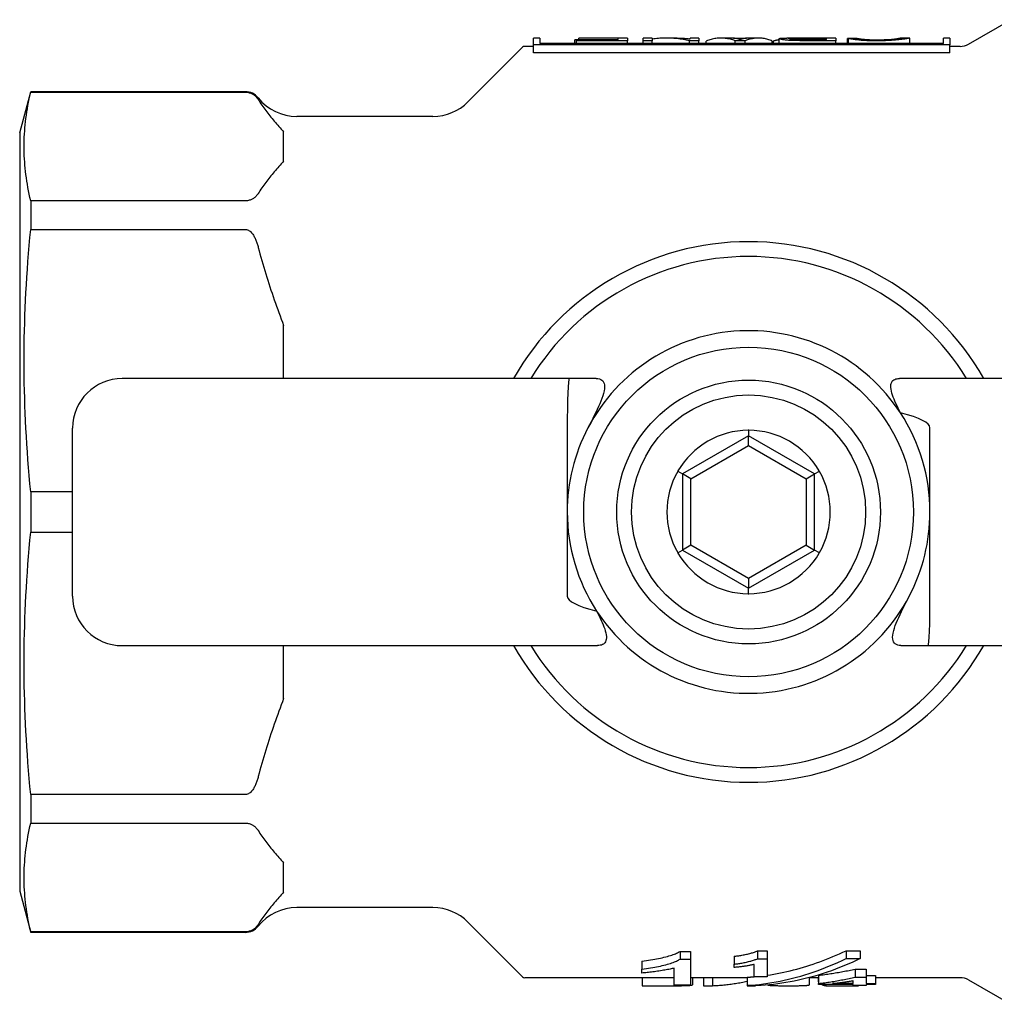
# Model space of a CAD drawing. Header units: millimetres. Extents: x 234 to 1596, y 19 to 380.
# Tile 4 of 6: x 283 to 342, y 320 to 380. Entities that reach past the tile are written whole.
import ezdxf

# ---------------------------------------------------------------- set-up
doc = ezdxf.new("R2010")
doc.units = ezdxf.units.MM
doc.layers.add('DETAIL', color=2, linetype='Continuous')

msp = doc.modelspace()

# ---------------------------------------------------------------- linework, layer by layer
at = {"layer": 'DETAIL'}
for p, q in [((340.049, 378.03), (342.616, 379.512)), ((314.045, 378.396), (313.662, 378.396)), ((313.662, 377.996), (313.662, 378.395)), ((314.045, 378.396), (314.045, 378.058)), ((316.272, 378.291), (316.174, 378.291)), ((316.174, 378.058), (316.174, 378.291)), ((316.272, 378.237), (316.272, 378.305)), ((316.272, 378.305), (318.805, 378.305)), ((319.37, 378.237), (316.272, 378.237)), ((316.272, 378.058), (316.272, 378.237)), ((316.43, 378.394), (316.43, 378.396)), ((319.37, 378.396), (316.43, 378.396)), ((318.805, 378.394), (316.43, 378.394)), ((316.43, 378.305), (316.43, 378.394)), ((318.805, 378.305), (318.805, 378.394)), ((319.37, 378.396), (319.37, 378.237)), ((319.37, 378.058), (319.37, 378.237)), ((320.331, 378.237), (320.331, 378.396)), ((320.872, 378.396), (320.331, 378.396)), ((320.872, 378.237), (320.331, 378.237)), ((320.331, 378.058), (320.331, 378.237)), ((320.872, 378.396), (320.872, 378.237)), ((320.872, 378.058), (320.872, 378.237)), ((322.385, 378.396), (321.733, 378.396)), ((323.705, 378.237), (323.126, 378.237)), ((323.126, 378.058), (323.126, 378.237)), ((323.163, 378.347), (323.163, 378.396)), ((323.705, 378.396), (323.163, 378.396)), ((323.705, 378.396), (323.705, 378.237)), ((323.705, 378.058), (323.705, 378.237)), ((324.153, 378.058), (324.153, 378.218)), ((325.637, 378.396), (325.053, 378.396)), ((325.805, 378.389), (326.592, 378.389)), ((326.514, 378.237), (325.903, 378.237)), ((325.903, 378.058), (325.903, 378.237)), ((326.514, 378.058), (326.514, 378.237)), ((327.312, 378.396), (326.761, 378.396)), ((328.156, 378.058), (328.156, 378.218)), ((328.231, 378.058), (328.231, 378.218)), ((328.576, 378.058), (328.576, 378.366)), ((332.001, 378.396), (329.043, 378.396)), ((331.437, 378.301), (330.079, 378.301)), ((332.001, 378.237), (330.102, 378.237)), ((330.219, 378.395), (331.437, 378.395)), ((331.437, 378.301), (331.437, 378.395)), ((332.001, 378.396), (332.001, 378.237)), ((332.001, 378.058), (332.001, 378.237)), ((332.71, 378.058), (332.71, 378.37)), ((332.785, 378.058), (332.785, 378.366)), ((333.275, 378.373), (333.275, 378.378)), ((336.495, 378.396), (335.911, 378.396)), ((336.495, 378.058), (336.495, 378.396)), ((338.533, 378.058), (338.533, 378.396)), ((338.915, 378.396), (338.533, 378.396)), ((338.915, 378.395), (338.915, 377.996)), ((309.696, 374.525), (313.009, 377.838)), ((313.662, 377.896), (313.15, 377.896)), ((338.915, 377.996), (313.662, 377.996)), ((313.662, 377.503), (313.662, 377.996)), ((338.533, 378.058), (314.045, 378.058)), ((338.915, 377.503), (338.915, 377.996)), ((339.549, 377.896), (338.915, 377.896)), ((338.915, 377.503), (313.662, 377.503)), ((282.507, 372.646), (283.177, 375.146)), ((283.177, 375.146), (283.177, 375.117)), ((296.195, 375.146), (283.177, 375.146)), ((283.177, 375.117), (296.195, 375.117)), ((307.575, 373.646), (299.317, 373.646)), ((282.507, 372.646), (282.507, 326.646)), ((298.507, 370.933), (298.507, 372.705)), ((283.177, 368.522), (283.177, 366.792)), ((296.195, 368.522), (283.177, 368.522)), ((283.177, 366.792), (296.195, 366.792)), ((298.507, 357.741), (298.507, 360.97)), ((289.201, 357.74), (288.727, 357.74)), ((315.834, 357.744), (289.201, 357.74)), ((317.479, 357.745), (315.834, 357.744)), ((364.231, 357.753), (335.876, 357.748)), ((285.718, 344.539), (285.716, 354.739)), ((315.716, 354.744), (315.717, 349.644)), ((326.717, 354.265), (322.717, 351.956)), ((326.717, 354.602), (326.717, 354.265)), ((330.717, 351.956), (326.717, 354.265)), ((326.717, 353.688), (326.717, 354.265)), ((337.717, 349.648), (337.716, 354.748)), ((323.217, 351.667), (326.717, 353.688)), ((326.717, 353.688), (330.217, 351.667)), ((322.426, 352.124), (322.717, 351.956)), ((322.717, 351.956), (322.717, 347.337)), ((323.217, 351.667), (322.717, 351.956)), ((330.217, 351.667), (330.717, 351.956)), ((330.717, 351.956), (331.009, 352.124)), ((330.717, 347.337), (330.717, 351.956)), ((323.217, 347.626), (323.217, 351.667)), ((330.217, 351.667), (330.217, 347.626)), ((283.177, 350.87), (283.177, 348.423)), ((285.717, 350.87), (283.177, 350.87)), ((315.717, 349.644), (315.718, 344.544)), ((337.718, 344.548), (337.717, 349.648)), ((283.177, 348.423), (285.718, 348.423)), ((322.426, 347.169), (322.717, 347.337)), ((323.217, 347.626), (322.717, 347.337)), ((322.717, 347.337), (326.717, 345.028)), ((326.717, 345.605), (323.217, 347.626)), ((330.217, 347.626), (326.717, 345.605)), ((326.717, 345.028), (330.717, 347.337)), ((330.217, 347.626), (330.717, 347.337)), ((331.009, 347.169), (330.717, 347.337)), ((326.717, 345.605), (326.717, 345.028)), ((326.717, 344.691), (326.717, 345.028)), ((288.73, 341.54), (289.203, 341.54)), ((289.203, 341.54), (317.559, 341.545)), ((298.507, 338.323), (298.507, 341.541)), ((335.956, 341.548), (337.601, 341.548)), ((337.601, 341.548), (364.234, 341.553)), ((283.177, 332.501), (283.177, 330.771)), ((296.195, 332.501), (283.177, 332.501)), ((283.177, 330.771), (296.195, 330.771)), ((298.507, 326.587), (298.507, 328.359)), ((282.507, 326.646), (283.177, 324.146)), ((307.575, 325.646), (299.317, 325.646)), ((309.696, 324.768), (313.009, 321.455)), ((283.177, 324.176), (283.177, 324.146)), ((296.195, 324.176), (283.177, 324.176)), ((296.195, 324.146), (283.177, 324.146)), ((322.56, 322.993), (323.194, 322.993)), ((322.56, 322.993), (322.56, 322.521)), ((323.194, 322.993), (323.194, 322.521)), ((325.834, 322.693), (325.834, 322.216)), ((327.255, 323.015), (327.846, 323.015)), ((327.255, 323.015), (327.255, 322.544)), ((327.846, 323.015), (327.846, 322.544)), ((332.633, 323.028), (333.493, 323.028)), ((332.633, 323.028), (332.633, 322.556)), ((332.633, 322.556), (333.493, 322.556)), ((333.493, 323.028), (333.493, 322.556)), ((320.249, 322.396), (320.249, 321.914)), ((322.212, 320.938), (322.212, 321.977)), ((322.56, 322.521), (323.194, 322.521)), ((323.194, 322.521), (323.194, 320.938)), ((325.834, 322.019), (325.834, 322.216)), ((327.054, 321.442), (327.054, 322.199)), ((327.255, 322.544), (327.846, 322.544)), ((327.846, 322.544), (327.846, 321.442)), ((322.212, 321.396), (313.15, 321.396)), ((320.249, 321.674), (320.249, 321.914)), ((320.253, 321.396), (320.253, 320.908)), ((326.627, 321.396), (323.194, 321.396)), ((323.308, 321.396), (323.308, 320.966)), ((323.978, 321.396), (323.978, 320.908)), ((324.521, 321.396), (324.521, 320.908)), ((326.625, 321.396), (326.625, 320.908)), ((326.627, 321.422), (326.627, 320.922)), ((327.846, 321.442), (327.054, 321.442)), ((330.962, 321.396), (330.381, 321.396)), ((330.393, 321.396), (330.393, 320.961)), ((330.399, 321.396), (330.399, 321.234)), ((330.927, 321.396), (330.927, 321.15)), ((330.962, 321.54), (330.962, 321.043)), ((333.176, 321.918), (333.84, 321.918)), ((333.176, 321.918), (333.176, 321.428)), ((333.176, 321.428), (333.84, 321.428)), ((333.84, 321.918), (333.84, 321.428)), ((333.84, 321.533), (334.407, 321.533)), ((333.84, 321.428), (333.84, 321.035)), ((334.407, 321.533), (334.407, 321.035)), ((339.549, 321.396), (334.407, 321.396)), ((320.253, 320.908), (321.762, 320.908)), ((323.194, 320.938), (322.212, 320.938)), ((322.372, 320.938), (322.372, 320.909)), ((323.978, 320.908), (324.521, 320.908)), ((326.625, 320.908), (327.131, 320.908)), ((327.48, 320.922), (326.627, 320.922)), ((327.131, 320.922), (327.131, 320.908)), ((330.393, 321.234), (330.399, 321.234)), ((330.927, 321.15), (330.962, 321.15)), ((330.962, 320.982), (330.962, 321.043)), ((333.054, 320.982), (330.962, 320.982)), ((331.402, 320.982), (331.402, 320.91)), ((331.402, 320.91), (333.39, 320.91)), ((333.054, 321.035), (331.798, 321.035)), ((333.054, 321.035), (333.054, 321.215)), ((333.054, 320.929), (333.054, 320.982)), ((333.84, 320.929), (333.054, 320.929)), ((333.39, 320.929), (333.39, 320.91)), ((333.84, 321.035), (334.407, 321.035)), ((334.407, 320.982), (333.84, 320.982)), ((333.84, 320.982), (333.84, 320.929)), ((334.407, 321.035), (334.407, 320.982)), ((340.049, 321.262), (342.616, 319.78))]:
    msp.add_line(p, q, dxfattribs=at)
at = {"layer": 'DETAIL', "flags": 128}
for points in [[(323.126, 378.237), (323.032, 378.258), (322.938, 378.277), (322.844, 378.295), (322.751, 378.311), (322.657, 378.326), (322.563, 378.34), (322.469, 378.352), (322.375, 378.363), (322.281, 378.372), (322.187, 378.379), (322.093, 378.386), (321.999, 378.391), (321.905, 378.394), (321.811, 378.396), (321.718, 378.396), (321.624, 378.395), (321.53, 378.393), (321.436, 378.389), (321.342, 378.384), (321.248, 378.377), (321.154, 378.369), (321.06, 378.359), (320.966, 378.348), (320.872, 378.336)], [(322.385, 378.396), (322.417, 378.396), (322.449, 378.396), (322.482, 378.396), (322.514, 378.395), (322.547, 378.394), (322.579, 378.393), (322.612, 378.392), (322.644, 378.391), (322.677, 378.389), (322.709, 378.388), (322.742, 378.386), (322.774, 378.384), (322.806, 378.382), (322.839, 378.379), (322.871, 378.377), (322.904, 378.374), (322.936, 378.371), (322.969, 378.368), (323.001, 378.365), (323.034, 378.362), (323.066, 378.358), (323.099, 378.355), (323.131, 378.351), (323.163, 378.347)], [(325.903, 378.237), (325.83, 378.263), (325.757, 378.287), (325.684, 378.309), (325.611, 378.328), (325.538, 378.344), (325.465, 378.359), (325.392, 378.371), (325.319, 378.381), (325.246, 378.388), (325.173, 378.393), (325.101, 378.396), (325.028, 378.396), (324.955, 378.394), (324.882, 378.39), (324.809, 378.383), (324.736, 378.374), (324.663, 378.363), (324.59, 378.349), (324.517, 378.333), (324.444, 378.315), (324.371, 378.294), (324.299, 378.271), (324.226, 378.246), (324.153, 378.218)], [(325.917, 378.376), (325.905, 378.378), (325.893, 378.379), (325.882, 378.381), (325.87, 378.382), (325.858, 378.384), (325.847, 378.385), (325.835, 378.386), (325.823, 378.387), (325.812, 378.388), (325.8, 378.389), (325.788, 378.39), (325.777, 378.391), (325.765, 378.392), (325.753, 378.393), (325.742, 378.394), (325.73, 378.394), (325.718, 378.395), (325.707, 378.395), (325.695, 378.395), (325.683, 378.396), (325.672, 378.396), (325.66, 378.396), (325.648, 378.396), (325.637, 378.396)], [(326.22, 378.299), (326.211, 378.302), (326.203, 378.306), (326.194, 378.309), (326.184, 378.313), (326.174, 378.316), (326.164, 378.32), (326.154, 378.323), (326.143, 378.327), (326.131, 378.33), (326.12, 378.333), (326.107, 378.337), (326.095, 378.34), (326.082, 378.344), (326.069, 378.347), (326.055, 378.35), (326.041, 378.353), (326.027, 378.356), (326.012, 378.36), (325.997, 378.362), (325.982, 378.365), (325.966, 378.368), (325.95, 378.371), (325.933, 378.374), (325.917, 378.376)], [(326.453, 378.372), (326.441, 378.37), (326.429, 378.368), (326.418, 378.366), (326.406, 378.363), (326.395, 378.361), (326.384, 378.358), (326.374, 378.356), (326.363, 378.353), (326.353, 378.35), (326.342, 378.347), (326.332, 378.345), (326.322, 378.342), (326.313, 378.338), (326.303, 378.335), (326.294, 378.332), (326.285, 378.329), (326.276, 378.325), (326.268, 378.322), (326.259, 378.318), (326.251, 378.314), (326.243, 378.311), (326.235, 378.307), (326.227, 378.303), (326.22, 378.299)], [(326.761, 378.396), (326.748, 378.396), (326.735, 378.396), (326.722, 378.396), (326.709, 378.396), (326.697, 378.395), (326.684, 378.395), (326.671, 378.394), (326.658, 378.394), (326.645, 378.393), (326.632, 378.392), (326.62, 378.391), (326.607, 378.39), (326.594, 378.389), (326.581, 378.388), (326.568, 378.387), (326.556, 378.386), (326.543, 378.384), (326.53, 378.383), (326.517, 378.381), (326.504, 378.379), (326.492, 378.378), (326.479, 378.376), (326.466, 378.374), (326.453, 378.372)], [(328.156, 378.218), (328.088, 378.246), (328.019, 378.271), (327.951, 378.294), (327.883, 378.315), (327.814, 378.333), (327.746, 378.349), (327.677, 378.363), (327.609, 378.374), (327.54, 378.383), (327.472, 378.39), (327.403, 378.394), (327.335, 378.396), (327.267, 378.396), (327.198, 378.393), (327.13, 378.388), (327.061, 378.381), (326.993, 378.371), (326.924, 378.359), (326.856, 378.344), (326.788, 378.328), (326.719, 378.309), (326.651, 378.287), (326.582, 378.263), (326.514, 378.237)], [(328.576, 378.295), (328.562, 378.292), (328.547, 378.289), (328.533, 378.287), (328.519, 378.284), (328.504, 378.281), (328.49, 378.278), (328.476, 378.275), (328.461, 378.272), (328.447, 378.269), (328.432, 378.266), (328.418, 378.262), (328.404, 378.259), (328.389, 378.256), (328.375, 378.253), (328.36, 378.249), (328.346, 378.246), (328.332, 378.243), (328.317, 378.239), (328.303, 378.236), (328.288, 378.232), (328.274, 378.229), (328.26, 378.225), (328.245, 378.222), (328.231, 378.218)], [(328.576, 378.366), (328.577, 378.369), (328.579, 378.372), (328.583, 378.374), (328.589, 378.377), (328.596, 378.379), (328.605, 378.381), (328.616, 378.383), (328.628, 378.385), (328.642, 378.387), (328.657, 378.388), (328.674, 378.389), (328.692, 378.391), (328.713, 378.392), (328.734, 378.393), (328.758, 378.393), (328.783, 378.394), (328.81, 378.395), (328.838, 378.395), (328.868, 378.396), (328.899, 378.396), (328.932, 378.396), (328.967, 378.396), (329.004, 378.396), (329.043, 378.396)], [(330.102, 378.237), (329.963, 378.237), (329.832, 378.238), (329.71, 378.24), (329.597, 378.242), (329.492, 378.244), (329.396, 378.247), (329.308, 378.25), (329.229, 378.254), (329.157, 378.259), (329.088, 378.264), (329.023, 378.27), (328.961, 378.277), (328.904, 378.284), (328.85, 378.291), (328.8, 378.299), (328.754, 378.307), (328.712, 378.316), (328.676, 378.324), (328.645, 378.331), (328.621, 378.339), (328.601, 378.346), (328.587, 378.353), (328.579, 378.36), (328.576, 378.366)], [(329.16, 378.366), (329.161, 378.369), (329.167, 378.372), (329.176, 378.375), (329.188, 378.378), (329.204, 378.38), (329.224, 378.382), (329.247, 378.384), (329.274, 378.386), (329.304, 378.388), (329.338, 378.389), (329.374, 378.39), (329.414, 378.391), (329.458, 378.392), (329.504, 378.393), (329.554, 378.393), (329.607, 378.394), (329.665, 378.394), (329.728, 378.394), (329.796, 378.395), (329.87, 378.395), (329.949, 378.395), (330.034, 378.395), (330.123, 378.395), (330.219, 378.395)], [(330.079, 378.301), (330.001, 378.302), (329.927, 378.302), (329.857, 378.303), (329.79, 378.304), (329.726, 378.305), (329.666, 378.307), (329.61, 378.309), (329.557, 378.311), (329.508, 378.314), (329.462, 378.317), (329.42, 378.32), (329.381, 378.323), (329.346, 378.327), (329.313, 378.33), (329.284, 378.334), (329.258, 378.337), (329.235, 378.341), (329.215, 378.344), (329.198, 378.348), (329.184, 378.352), (329.173, 378.355), (329.166, 378.359), (329.161, 378.362), (329.16, 378.366)], [(333.275, 378.378), (333.252, 378.378), (333.228, 378.378), (333.204, 378.378), (333.181, 378.377), (333.157, 378.377), (333.134, 378.377), (333.11, 378.376), (333.087, 378.376), (333.063, 378.376), (333.04, 378.375), (333.016, 378.375), (332.993, 378.375), (332.969, 378.374), (332.946, 378.374), (332.922, 378.374), (332.899, 378.373), (332.875, 378.373), (332.852, 378.372), (332.828, 378.372), (332.805, 378.372), (332.781, 378.371), (332.757, 378.371), (332.734, 378.371), (332.71, 378.37)], [(332.785, 378.366), (332.808, 378.366), (332.832, 378.367), (332.855, 378.367), (332.878, 378.367), (332.902, 378.368), (332.925, 378.368), (332.948, 378.369), (332.972, 378.369), (332.995, 378.369), (333.018, 378.37), (333.042, 378.37), (333.065, 378.37), (333.088, 378.371), (333.112, 378.371), (333.135, 378.371), (333.158, 378.372), (333.182, 378.372), (333.205, 378.372), (333.228, 378.373), (333.252, 378.373), (333.275, 378.373), (333.298, 378.374), (333.322, 378.374), (333.345, 378.374)], [(334.474, 378.226), (334.369, 378.226), (334.267, 378.227), (334.167, 378.229), (334.07, 378.231), (333.976, 378.234), (333.885, 378.238), (333.797, 378.243), (333.711, 378.248), (333.628, 378.253), (333.548, 378.26), (333.471, 378.266), (333.396, 378.274), (333.325, 378.281), (333.258, 378.289), (333.194, 378.297), (333.134, 378.305), (333.077, 378.313), (333.024, 378.321), (332.975, 378.329), (332.93, 378.337), (332.888, 378.344), (332.85, 378.352), (332.816, 378.359), (332.785, 378.366)], [(333.296, 378.374), (333.295, 378.374), (333.294, 378.374), (333.293, 378.374), (333.292, 378.374), (333.291, 378.375), (333.291, 378.375), (333.29, 378.375), (333.289, 378.375), (333.288, 378.375), (333.287, 378.376), (333.286, 378.376), (333.285, 378.376), (333.284, 378.376), (333.283, 378.376), (333.283, 378.377), (333.282, 378.377), (333.281, 378.377), (333.28, 378.377), (333.279, 378.377), (333.278, 378.378), (333.278, 378.378), (333.277, 378.378), (333.276, 378.378), (333.275, 378.378)], [(333.345, 378.374), (333.371, 378.37), (333.399, 378.365), (333.428, 378.36), (333.459, 378.355), (333.493, 378.35), (333.528, 378.345), (333.565, 378.34), (333.603, 378.336), (333.644, 378.331), (333.686, 378.327), (333.731, 378.322), (333.777, 378.318), (333.825, 378.315), (333.875, 378.311), (333.927, 378.308), (333.981, 378.305), (334.037, 378.303), (334.096, 378.3), (334.156, 378.298), (334.218, 378.297), (334.283, 378.296), (334.349, 378.295), (334.418, 378.294), (334.488, 378.294)], [(336.495, 378.396), (336.489, 378.395), (336.476, 378.393), (336.455, 378.388), (336.427, 378.382), (336.39, 378.375), (336.346, 378.367), (336.293, 378.357), (336.233, 378.347), (336.166, 378.337), (336.092, 378.326), (336.011, 378.315), (335.924, 378.304), (335.829, 378.293), (335.728, 378.283), (335.62, 378.273), (335.506, 378.263), (335.387, 378.255), (335.265, 378.247), (335.14, 378.241), (335.012, 378.235), (334.882, 378.231), (334.749, 378.228), (334.613, 378.226), (334.474, 378.226)], [(334.488, 378.294), (334.608, 378.294), (334.723, 378.296), (334.833, 378.298), (334.937, 378.301), (335.037, 378.305), (335.132, 378.309), (335.221, 378.315), (335.305, 378.32), (335.384, 378.327), (335.457, 378.333), (335.524, 378.34), (335.585, 378.346), (335.641, 378.353), (335.69, 378.36), (335.733, 378.366), (335.771, 378.372), (335.803, 378.378), (335.831, 378.382), (335.855, 378.387), (335.874, 378.39), (335.89, 378.393), (335.901, 378.395), (335.908, 378.396), (335.911, 378.396)], [(283.177, 368.522), (283.13, 368.727), (283.086, 368.93), (283.045, 369.131), (283.007, 369.33), (282.972, 369.528), (282.941, 369.724), (282.912, 369.919), (282.885, 370.112), (282.862, 370.305), (282.842, 370.496), (282.824, 370.687), (282.809, 370.877), (282.797, 371.066), (282.787, 371.255), (282.781, 371.443), (282.777, 371.631), (282.775, 371.819), (282.777, 372.008), (282.781, 372.196), (282.787, 372.384), (282.797, 372.573), (282.809, 372.762), (282.824, 372.952), (282.842, 373.143), (282.862, 373.334), (282.885, 373.527), (282.912, 373.72), (282.941, 373.915), (282.972, 374.111), (283.007, 374.309), (283.045, 374.508), (283.086, 374.709), (283.13, 374.912), (283.177, 375.117)], [(296.195, 375.117), (296.259, 375.115), (296.32, 375.108), (296.379, 375.098), (296.433, 375.084), (296.48, 375.07), (296.525, 375.053), (296.568, 375.034), (296.608, 375.014), (296.645, 374.994), (296.679, 374.972), (296.71, 374.951), (296.738, 374.931), (296.764, 374.91), (296.789, 374.889), (296.812, 374.867), (296.835, 374.846), (296.856, 374.824), (296.875, 374.802), (296.894, 374.779), (296.912, 374.757), (296.929, 374.734), (296.945, 374.711), (296.961, 374.688), (296.975, 374.664)], [(296.975, 374.664), (297.028, 374.582), (297.081, 374.499), (297.136, 374.416), (297.192, 374.333), (297.25, 374.25), (297.308, 374.168), (297.368, 374.085), (297.429, 374.003), (297.491, 373.92), (297.554, 373.838), (297.618, 373.756), (297.683, 373.674), (297.749, 373.592), (297.815, 373.51), (297.882, 373.428), (297.95, 373.347), (298.018, 373.266), (298.087, 373.185), (298.156, 373.105), (298.226, 373.024), (298.296, 372.944), (298.366, 372.864), (298.437, 372.785), (298.507, 372.705)], [(298.507, 370.933), (298.437, 370.854), (298.366, 370.775), (298.296, 370.695), (298.226, 370.615), (298.156, 370.534), (298.087, 370.454), (298.018, 370.373), (297.95, 370.292), (297.882, 370.21), (297.815, 370.129), (297.749, 370.047), (297.683, 369.965), (297.618, 369.883), (297.554, 369.801), (297.491, 369.719), (297.429, 369.636), (297.368, 369.554), (297.308, 369.471), (297.25, 369.389), (297.192, 369.306), (297.136, 369.223), (297.081, 369.14), (297.028, 369.057), (296.975, 368.975)], [(296.975, 368.975), (296.961, 368.951), (296.945, 368.928), (296.929, 368.905), (296.912, 368.882), (296.894, 368.86), (296.875, 368.837), (296.856, 368.815), (296.835, 368.793), (296.812, 368.772), (296.789, 368.75), (296.764, 368.729), (296.738, 368.708), (296.71, 368.687), (296.679, 368.666), (296.645, 368.645), (296.608, 368.625), (296.568, 368.605), (296.525, 368.586), (296.48, 368.569), (296.433, 368.555), (296.379, 368.541), (296.32, 368.531), (296.259, 368.524), (296.195, 368.522)], [(283.177, 350.87), (283.13, 351.365), (283.086, 351.855), (283.045, 352.34), (283.007, 352.821), (282.972, 353.298), (282.941, 353.771), (282.912, 354.242), (282.885, 354.709), (282.862, 355.173), (282.842, 355.636), (282.824, 356.096), (282.809, 356.554), (282.797, 357.011), (282.787, 357.467), (282.781, 357.922), (282.777, 358.377), (282.775, 358.831), (282.777, 359.285), (282.781, 359.739), (282.787, 360.194), (282.797, 360.65), (282.809, 361.107), (282.824, 361.566), (282.842, 362.026), (282.862, 362.488), (282.885, 362.953), (282.912, 363.42), (282.941, 363.89), (282.972, 364.363), (283.007, 364.841), (283.045, 365.322), (283.086, 365.807), (283.13, 366.297), (283.177, 366.792)], [(296.195, 366.792), (296.259, 366.786), (296.32, 366.77), (296.379, 366.745), (296.433, 366.713), (296.48, 366.677), (296.525, 366.636), (296.568, 366.591), (296.608, 366.544), (296.645, 366.494), (296.679, 366.443), (296.71, 366.392), (296.738, 366.342), (296.764, 366.292), (296.789, 366.241), (296.812, 366.189), (296.835, 366.137), (296.856, 366.084), (296.875, 366.03), (296.894, 365.976), (296.912, 365.922), (296.929, 365.867), (296.945, 365.811), (296.961, 365.755), (296.975, 365.699)], [(296.975, 365.699), (297.028, 365.499), (297.081, 365.299), (297.136, 365.099), (297.192, 364.899), (297.25, 364.699), (297.308, 364.5), (297.368, 364.3), (297.429, 364.101), (297.491, 363.902), (297.554, 363.703), (297.618, 363.505), (297.683, 363.307), (297.749, 363.109), (297.815, 362.912), (297.882, 362.715), (297.95, 362.519), (298.018, 362.323), (298.087, 362.128), (298.156, 361.933), (298.226, 361.739), (298.296, 361.546), (298.366, 361.353), (298.437, 361.161), (298.507, 360.97)], [(317.478, 357.745), (317.577, 357.739), (317.668, 357.722), (317.749, 357.694), (317.819, 357.653), (317.878, 357.6), (317.924, 357.532), (317.959, 357.45), (317.979, 357.354), (317.985, 357.244), (317.977, 357.122), (317.954, 356.988), (317.919, 356.845), (317.873, 356.694), (317.819, 356.539), (317.758, 356.38), (317.69, 356.216), (317.614, 356.045), (317.533, 355.868), (317.446, 355.686), (317.356, 355.5), (317.262, 355.312), (317.166, 355.123), (317.068, 354.933), (316.97, 354.745)], [(335.933, 355.653), (335.858, 355.8), (335.787, 355.945), (335.719, 356.087), (335.655, 356.226), (335.595, 356.36), (335.541, 356.489), (335.492, 356.617), (335.447, 356.743), (335.41, 356.864), (335.379, 356.98), (335.358, 357.09), (335.345, 357.193), (335.343, 357.287), (335.351, 357.372), (335.369, 357.449), (335.396, 357.516), (335.431, 357.574), (335.474, 357.622), (335.525, 357.662), (335.583, 357.693), (335.648, 357.718), (335.718, 357.735), (335.795, 357.745), (335.876, 357.748)], [(326.717, 354.602), (326.717, 354.603), (326.716, 354.603), (326.715, 354.603), (326.715, 354.603), (326.714, 354.603), (326.713, 354.603), (326.712, 354.603), (326.712, 354.603), (326.711, 354.603), (326.71, 354.603), (326.71, 354.603), (326.709, 354.603), (326.708, 354.603), (326.708, 354.603), (326.707, 354.603), (326.706, 354.603), (326.705, 354.603), (326.705, 354.603), (326.704, 354.603), (326.703, 354.603), (326.703, 354.603), (326.702, 354.603), (326.701, 354.603), (326.7, 354.603)], [(326.734, 354.603), (326.734, 354.603), (326.733, 354.603), (326.732, 354.603), (326.731, 354.603), (326.731, 354.603), (326.73, 354.603), (326.729, 354.603), (326.729, 354.603), (326.728, 354.603), (326.727, 354.603), (326.726, 354.603), (326.726, 354.603), (326.725, 354.603), (326.724, 354.603), (326.724, 354.603), (326.723, 354.603), (326.722, 354.603), (326.722, 354.603), (326.721, 354.603), (326.72, 354.603), (326.719, 354.603), (326.719, 354.603), (326.718, 354.603), (326.717, 354.602)], [(322.425, 352.124), (322.425, 352.124), (322.425, 352.123), (322.424, 352.123), (322.424, 352.122), (322.423, 352.121), (322.423, 352.121), (322.423, 352.12), (322.422, 352.12), (322.422, 352.119), (322.422, 352.118), (322.421, 352.118), (322.421, 352.117), (322.421, 352.117), (322.42, 352.116), (322.42, 352.115), (322.419, 352.115), (322.419, 352.114), (322.419, 352.114), (322.418, 352.113), (322.418, 352.112), (322.418, 352.112), (322.417, 352.111), (322.417, 352.111), (322.417, 352.11)], [(322.434, 352.139), (322.433, 352.139), (322.433, 352.138), (322.432, 352.137), (322.432, 352.137), (322.432, 352.136), (322.431, 352.135), (322.431, 352.135), (322.431, 352.134), (322.43, 352.134), (322.43, 352.133), (322.43, 352.132), (322.429, 352.132), (322.429, 352.131), (322.429, 352.131), (322.428, 352.13), (322.428, 352.129), (322.428, 352.129), (322.427, 352.128), (322.427, 352.127), (322.427, 352.127), (322.426, 352.126), (322.426, 352.126), (322.426, 352.125), (322.425, 352.124)], [(331.01, 352.124), (331.009, 352.125), (331.009, 352.126), (331.009, 352.126), (331.008, 352.127), (331.008, 352.127), (331.007, 352.128), (331.007, 352.129), (331.007, 352.129), (331.006, 352.13), (331.006, 352.131), (331.006, 352.131), (331.005, 352.132), (331.005, 352.132), (331.005, 352.133), (331.004, 352.134), (331.004, 352.134), (331.004, 352.135), (331.003, 352.135), (331.003, 352.136), (331.003, 352.137), (331.002, 352.137), (331.002, 352.138), (331.002, 352.139), (331.001, 352.139)], [(331.018, 352.11), (331.018, 352.111), (331.017, 352.111), (331.017, 352.112), (331.017, 352.112), (331.016, 352.113), (331.016, 352.114), (331.016, 352.114), (331.015, 352.115), (331.015, 352.115), (331.015, 352.116), (331.014, 352.117), (331.014, 352.117), (331.013, 352.118), (331.013, 352.118), (331.013, 352.119), (331.012, 352.12), (331.012, 352.12), (331.012, 352.121), (331.011, 352.121), (331.011, 352.122), (331.011, 352.123), (331.01, 352.123), (331.01, 352.124), (331.009, 352.124)], [(283.177, 332.501), (283.13, 332.996), (283.086, 333.486), (283.045, 333.971), (283.007, 334.452), (282.972, 334.929), (282.941, 335.403), (282.912, 335.873), (282.885, 336.34), (282.862, 336.805), (282.842, 337.267), (282.824, 337.727), (282.809, 338.185), (282.797, 338.643), (282.787, 339.098), (282.781, 339.553), (282.777, 340.008), (282.775, 340.462), (282.777, 340.916), (282.781, 341.371), (282.787, 341.826), (282.797, 342.281), (282.809, 342.738), (282.824, 343.197), (282.842, 343.657), (282.862, 344.119), (282.885, 344.584), (282.912, 345.051), (282.941, 345.521), (282.972, 345.995), (283.007, 346.472), (283.045, 346.953), (283.086, 347.438), (283.13, 347.928), (283.177, 348.423)], [(322.417, 347.183), (322.417, 347.182), (322.417, 347.182), (322.418, 347.181), (322.418, 347.18), (322.418, 347.18), (322.419, 347.179), (322.419, 347.179), (322.419, 347.178), (322.42, 347.177), (322.42, 347.177), (322.421, 347.176), (322.421, 347.175), (322.421, 347.175), (322.422, 347.174), (322.422, 347.174), (322.422, 347.173), (322.423, 347.172), (322.423, 347.172), (322.423, 347.171), (322.424, 347.171), (322.424, 347.17), (322.425, 347.169), (322.425, 347.169), (322.425, 347.168)], [(322.425, 347.168), (322.426, 347.168), (322.426, 347.167), (322.426, 347.166), (322.427, 347.166), (322.427, 347.165), (322.427, 347.165), (322.428, 347.164), (322.428, 347.163), (322.428, 347.163), (322.429, 347.162), (322.429, 347.162), (322.429, 347.161), (322.43, 347.16), (322.43, 347.16), (322.43, 347.159), (322.431, 347.158), (322.431, 347.158), (322.431, 347.157), (322.432, 347.157), (322.432, 347.156), (322.432, 347.155), (322.433, 347.155), (322.433, 347.154), (322.434, 347.154)], [(331.001, 347.154), (331.002, 347.154), (331.002, 347.155), (331.002, 347.155), (331.003, 347.156), (331.003, 347.157), (331.003, 347.157), (331.004, 347.158), (331.004, 347.158), (331.004, 347.159), (331.005, 347.16), (331.005, 347.16), (331.005, 347.161), (331.006, 347.162), (331.006, 347.162), (331.006, 347.163), (331.007, 347.163), (331.007, 347.164), (331.007, 347.165), (331.008, 347.165), (331.008, 347.166), (331.009, 347.166), (331.009, 347.167), (331.009, 347.168), (331.01, 347.168)], [(331.009, 347.168), (331.01, 347.169), (331.01, 347.169), (331.011, 347.17), (331.011, 347.171), (331.011, 347.171), (331.012, 347.172), (331.012, 347.172), (331.012, 347.173), (331.013, 347.174), (331.013, 347.174), (331.013, 347.175), (331.014, 347.175), (331.014, 347.176), (331.015, 347.177), (331.015, 347.177), (331.015, 347.178), (331.016, 347.179), (331.016, 347.179), (331.016, 347.18), (331.017, 347.18), (331.017, 347.181), (331.017, 347.182), (331.018, 347.182), (331.018, 347.183)], [(326.7, 344.69), (326.701, 344.69), (326.702, 344.69), (326.703, 344.69), (326.703, 344.69), (326.704, 344.69), (326.705, 344.69), (326.705, 344.69), (326.706, 344.69), (326.707, 344.69), (326.708, 344.69), (326.708, 344.69), (326.709, 344.69), (326.71, 344.69), (326.71, 344.69), (326.711, 344.69), (326.712, 344.69), (326.712, 344.69), (326.713, 344.69), (326.714, 344.69), (326.715, 344.69), (326.715, 344.69), (326.716, 344.69), (326.717, 344.69), (326.717, 344.69)], [(326.717, 344.69), (326.718, 344.69), (326.719, 344.69), (326.719, 344.69), (326.72, 344.69), (326.721, 344.69), (326.722, 344.69), (326.722, 344.69), (326.723, 344.69), (326.724, 344.69), (326.724, 344.69), (326.725, 344.69), (326.726, 344.69), (326.726, 344.69), (326.727, 344.69), (326.728, 344.69), (326.729, 344.69), (326.729, 344.69), (326.73, 344.69), (326.731, 344.69), (326.731, 344.69), (326.732, 344.69), (326.733, 344.69), (326.734, 344.69), (326.734, 344.69)], [(335.956, 341.548), (335.857, 341.554), (335.767, 341.57), (335.686, 341.599), (335.616, 341.639), (335.557, 341.693), (335.51, 341.761), (335.476, 341.843), (335.456, 341.939), (335.449, 342.048), (335.458, 342.171), (335.481, 342.305), (335.516, 342.448), (335.561, 342.599), (335.615, 342.754), (335.677, 342.912), (335.745, 343.077), (335.821, 343.248), (335.902, 343.425), (335.989, 343.607), (336.079, 343.792), (336.173, 343.98), (336.269, 344.17), (336.366, 344.36), (336.464, 344.548)], [(317.502, 343.64), (317.577, 343.492), (317.648, 343.347), (317.716, 343.205), (317.78, 343.067), (317.839, 342.933), (317.893, 342.803), (317.943, 342.676), (317.987, 342.55), (318.025, 342.429), (318.055, 342.312), (318.077, 342.202), (318.089, 342.1), (318.091, 342.006), (318.083, 341.92), (318.066, 341.844), (318.039, 341.777), (318.004, 341.719), (317.96, 341.671), (317.91, 341.631), (317.852, 341.599), (317.787, 341.575), (317.716, 341.558), (317.64, 341.548), (317.559, 341.545)], [(298.507, 338.323), (298.437, 338.132), (298.366, 337.94), (298.296, 337.747), (298.226, 337.554), (298.156, 337.36), (298.087, 337.165), (298.018, 336.97), (297.95, 336.774), (297.882, 336.578), (297.815, 336.381), (297.749, 336.183), (297.683, 335.986), (297.618, 335.788), (297.554, 335.589), (297.491, 335.391), (297.429, 335.192), (297.368, 334.992), (297.308, 334.793), (297.25, 334.593), (297.192, 334.394), (297.136, 334.194), (297.081, 333.994), (297.028, 333.794), (296.975, 333.594)], [(296.975, 333.594), (296.961, 333.537), (296.945, 333.482), (296.929, 333.426), (296.912, 333.371), (296.894, 333.317), (296.875, 333.263), (296.856, 333.209), (296.835, 333.156), (296.812, 333.104), (296.789, 333.052), (296.764, 333.001), (296.738, 332.951), (296.71, 332.901), (296.679, 332.85), (296.645, 332.799), (296.608, 332.749), (296.568, 332.701), (296.525, 332.656), (296.48, 332.616), (296.433, 332.58), (296.379, 332.548), (296.32, 332.523), (296.259, 332.507), (296.195, 332.501)], [(283.177, 324.176), (283.13, 324.381), (283.086, 324.584), (283.045, 324.785), (283.007, 324.984), (282.972, 325.182), (282.941, 325.378), (282.912, 325.572), (282.885, 325.766), (282.862, 325.958), (282.842, 326.15), (282.824, 326.34), (282.809, 326.53), (282.797, 326.72), (282.787, 326.908), (282.781, 327.097), (282.777, 327.285), (282.775, 327.473), (282.777, 327.661), (282.781, 327.85), (282.787, 328.038), (282.797, 328.227), (282.809, 328.416), (282.824, 328.606), (282.842, 328.797), (282.862, 328.988), (282.885, 329.181), (282.912, 329.374), (282.941, 329.569), (282.972, 329.765), (283.007, 329.963), (283.045, 330.162), (283.086, 330.363), (283.13, 330.566), (283.177, 330.771)], [(296.195, 330.771), (296.257, 330.768), (296.32, 330.762), (296.375, 330.752), (296.43, 330.739), (296.48, 330.723), (296.524, 330.707), (296.564, 330.69), (296.603, 330.671), (296.638, 330.652), (296.672, 330.632), (296.704, 330.61), (296.734, 330.589), (296.762, 330.566), (296.788, 330.544), (296.813, 330.521), (296.836, 330.498), (296.857, 330.475), (296.877, 330.452), (296.896, 330.43), (296.913, 330.408), (296.93, 330.386), (296.946, 330.364), (296.961, 330.341), (296.975, 330.318)], [(296.975, 330.318), (297.028, 330.235), (297.081, 330.152), (297.136, 330.07), (297.192, 329.987), (297.25, 329.904), (297.308, 329.821), (297.368, 329.739), (297.429, 329.656), (297.491, 329.574), (297.554, 329.492), (297.618, 329.409), (297.683, 329.327), (297.749, 329.245), (297.815, 329.164), (297.882, 329.082), (297.95, 329.001), (298.018, 328.92), (298.087, 328.839), (298.156, 328.758), (298.226, 328.678), (298.296, 328.598), (298.366, 328.518), (298.437, 328.438), (298.507, 328.359)], [(298.507, 326.587), (298.437, 326.508), (298.366, 326.428), (298.296, 326.349), (298.226, 326.269), (298.156, 326.188), (298.087, 326.108), (298.018, 326.027), (297.95, 325.946), (297.882, 325.864), (297.815, 325.783), (297.749, 325.701), (297.683, 325.619), (297.618, 325.537), (297.554, 325.455), (297.491, 325.373), (297.429, 325.29), (297.368, 325.208), (297.308, 325.125), (297.25, 325.042), (297.192, 324.96), (297.136, 324.877), (297.081, 324.794), (297.028, 324.711), (296.975, 324.628)], [(296.975, 324.628), (296.961, 324.605), (296.946, 324.583), (296.93, 324.56), (296.913, 324.538), (296.896, 324.516), (296.877, 324.494), (296.857, 324.471), (296.836, 324.449), (296.813, 324.426), (296.788, 324.403), (296.762, 324.38), (296.734, 324.358), (296.704, 324.336), (296.672, 324.315), (296.638, 324.295), (296.603, 324.275), (296.564, 324.257), (296.524, 324.239), (296.48, 324.223), (296.43, 324.208), (296.375, 324.194), (296.32, 324.185), (296.257, 324.178), (296.195, 324.176)], [(320.249, 322.396), (320.384, 322.413), (320.517, 322.431), (320.647, 322.45), (320.774, 322.47), (320.899, 322.49), (321.02, 322.511), (321.139, 322.533), (321.254, 322.556), (321.367, 322.58), (321.477, 322.605), (321.584, 322.631), (321.688, 322.658), (321.788, 322.685), (321.883, 322.712), (321.973, 322.74), (322.058, 322.767), (322.139, 322.795), (322.214, 322.823), (322.284, 322.851), (322.349, 322.879), (322.409, 322.908), (322.464, 322.936), (322.515, 322.964), (322.56, 322.993)], [(325.834, 322.693), (325.891, 322.699), (325.948, 322.705), (326.007, 322.713), (326.066, 322.721), (326.127, 322.73), (326.189, 322.74), (326.252, 322.75), (326.316, 322.762), (326.382, 322.774), (326.448, 322.787), (326.516, 322.801), (326.584, 322.815), (326.652, 322.83), (326.718, 322.846), (326.782, 322.862), (326.843, 322.878), (326.902, 322.894), (326.959, 322.91), (327.014, 322.927), (327.066, 322.944), (327.117, 322.962), (327.165, 322.979), (327.211, 322.997), (327.255, 323.015)], [(326.627, 320.922), (326.877, 320.94), (327.127, 320.962), (327.378, 320.988), (327.628, 321.019), (327.878, 321.054), (328.128, 321.094), (328.379, 321.138), (328.629, 321.186), (328.879, 321.239), (329.129, 321.297), (329.38, 321.359), (329.63, 321.425), (329.88, 321.495), (330.13, 321.57), (330.381, 321.649), (330.631, 321.733), (330.881, 321.821), (331.131, 321.913), (331.382, 322.01), (331.632, 322.11), (331.882, 322.216), (332.132, 322.325), (332.383, 322.439), (332.633, 322.556)], [(333.493, 322.556), (333.242, 322.439), (332.992, 322.325), (332.741, 322.216), (332.491, 322.11), (332.24, 322.01), (331.99, 321.913), (331.739, 321.821), (331.489, 321.733), (331.238, 321.649), (330.988, 321.57), (330.737, 321.495), (330.487, 321.425), (330.236, 321.359), (329.986, 321.297), (329.735, 321.239), (329.485, 321.186), (329.234, 321.138), (328.983, 321.094), (328.733, 321.054), (328.482, 321.019), (328.232, 320.988), (327.981, 320.962), (327.731, 320.94), (327.48, 320.922)], [(327.846, 321.547), (328.046, 321.577), (328.245, 321.61), (328.445, 321.646), (328.644, 321.684), (328.844, 321.726), (329.043, 321.77), (329.242, 321.817), (329.442, 321.866), (329.641, 321.919), (329.841, 321.974), (330.04, 322.031), (330.24, 322.092), (330.439, 322.155), (330.638, 322.221), (330.838, 322.29), (331.037, 322.361), (331.237, 322.435), (331.436, 322.512), (331.636, 322.591), (331.835, 322.673), (332.035, 322.758), (332.234, 322.845), (332.433, 322.935), (332.633, 323.028)], [(320.249, 321.914), (320.384, 321.931), (320.517, 321.949), (320.647, 321.969), (320.774, 321.989), (320.899, 322.009), (321.02, 322.031), (321.139, 322.054), (321.254, 322.077), (321.367, 322.101), (321.477, 322.126), (321.584, 322.153), (321.688, 322.18), (321.788, 322.208), (321.883, 322.235), (321.973, 322.263), (322.058, 322.292), (322.139, 322.32), (322.214, 322.348), (322.284, 322.377), (322.349, 322.406), (322.409, 322.434), (322.464, 322.463), (322.515, 322.492), (322.56, 322.521)], [(322.212, 321.977), (322.152, 321.961), (322.088, 321.946), (322.021, 321.931), (321.952, 321.916), (321.879, 321.901), (321.803, 321.886), (321.724, 321.871), (321.642, 321.856), (321.556, 321.842), (321.468, 321.827), (321.377, 321.813), (321.282, 321.798), (321.187, 321.784), (321.094, 321.771), (321.002, 321.759), (320.911, 321.747), (320.823, 321.735), (320.736, 321.725), (320.65, 321.715), (320.567, 321.706), (320.485, 321.697), (320.404, 321.689), (320.326, 321.681), (320.249, 321.674)], [(325.834, 322.216), (325.891, 322.222), (325.948, 322.229), (326.007, 322.236), (326.066, 322.244), (326.127, 322.253), (326.189, 322.263), (326.252, 322.274), (326.316, 322.286), (326.382, 322.298), (326.448, 322.311), (326.516, 322.325), (326.584, 322.34), (326.652, 322.356), (326.718, 322.372), (326.782, 322.388), (326.843, 322.404), (326.902, 322.42), (326.959, 322.437), (327.014, 322.454), (327.066, 322.472), (327.117, 322.489), (327.165, 322.507), (327.211, 322.525), (327.255, 322.544)], [(327.054, 322.199), (327.007, 322.188), (326.96, 322.178), (326.913, 322.167), (326.866, 322.157), (326.818, 322.148), (326.769, 322.138), (326.721, 322.129), (326.672, 322.121), (326.622, 322.112), (326.572, 322.104), (326.522, 322.096), (326.471, 322.088), (326.42, 322.081), (326.369, 322.074), (326.317, 322.067), (326.265, 322.061), (326.212, 322.055), (326.16, 322.049), (326.106, 322.043), (326.053, 322.038), (325.999, 322.033), (325.944, 322.028), (325.889, 322.023), (325.834, 322.019)], [(326.627, 321.422), (326.645, 321.423), (326.662, 321.424), (326.68, 321.425), (326.698, 321.426), (326.716, 321.428), (326.733, 321.429), (326.751, 321.43), (326.769, 321.431), (326.787, 321.432), (326.805, 321.434), (326.822, 321.435), (326.84, 321.436), (326.858, 321.438), (326.876, 321.439), (326.894, 321.44), (326.911, 321.442), (326.929, 321.443), (326.947, 321.445), (326.965, 321.446), (326.982, 321.448), (327, 321.449), (327.018, 321.451), (327.036, 321.452), (327.054, 321.454)], [(330.962, 321.54), (331.054, 321.551), (331.147, 321.563), (331.239, 321.575), (331.331, 321.587), (331.423, 321.6), (331.516, 321.613), (331.608, 321.626), (331.7, 321.64), (331.792, 321.655), (331.884, 321.669), (331.977, 321.685), (332.069, 321.7), (332.161, 321.716), (332.253, 321.732), (332.346, 321.749), (332.438, 321.766), (332.53, 321.784), (332.622, 321.802), (332.714, 321.82), (332.807, 321.839), (332.899, 321.858), (332.991, 321.878), (333.083, 321.898), (333.176, 321.918)], [(330.962, 321.043), (331.054, 321.054), (331.147, 321.066), (331.239, 321.078), (331.331, 321.091), (331.423, 321.103), (331.516, 321.117), (331.608, 321.131), (331.7, 321.145), (331.792, 321.159), (331.884, 321.174), (331.977, 321.19), (332.069, 321.206), (332.161, 321.222), (332.253, 321.238), (332.346, 321.256), (332.438, 321.273), (332.53, 321.291), (332.622, 321.309), (332.714, 321.328), (332.807, 321.347), (332.899, 321.367), (332.991, 321.387), (333.083, 321.407), (333.176, 321.428)], [(321.762, 320.908), (321.795, 320.908), (321.827, 320.908), (321.859, 320.908), (321.89, 320.908), (321.92, 320.908), (321.95, 320.908), (321.979, 320.908), (322.007, 320.908), (322.035, 320.908), (322.062, 320.908), (322.088, 320.908), (322.114, 320.908), (322.139, 320.908), (322.164, 320.908), (322.187, 320.908), (322.21, 320.909), (322.233, 320.909), (322.255, 320.909), (322.276, 320.909), (322.296, 320.909), (322.316, 320.909), (322.335, 320.909), (322.354, 320.909), (322.372, 320.909)], [(322.372, 320.909), (322.444, 320.91), (322.513, 320.91), (322.58, 320.911), (322.643, 320.911), (322.703, 320.912), (322.76, 320.913), (322.815, 320.914), (322.866, 320.915), (322.914, 320.917), (322.96, 320.918), (323.004, 320.92), (323.045, 320.922), (323.084, 320.924), (323.12, 320.927), (323.154, 320.929), (323.186, 320.932), (323.214, 320.936), (323.239, 320.939), (323.26, 320.943), (323.277, 320.947), (323.291, 320.951), (323.3, 320.956), (323.306, 320.961), (323.308, 320.966)], [(324.521, 320.908), (324.609, 320.912), (324.696, 320.917), (324.784, 320.922), (324.872, 320.928), (324.959, 320.935), (325.047, 320.942), (325.135, 320.95), (325.222, 320.958), (325.31, 320.967), (325.398, 320.977), (325.485, 320.987), (325.573, 320.998), (325.661, 321.009), (325.748, 321.021), (325.836, 321.034), (325.924, 321.047), (326.011, 321.061), (326.099, 321.076), (326.186, 321.091), (326.274, 321.107), (326.362, 321.123), (326.449, 321.14), (326.537, 321.158), (326.625, 321.176)], [(327.874, 320.952), (327.891, 320.947), (327.912, 320.943), (327.936, 320.939), (327.963, 320.935), (327.993, 320.932), (328.027, 320.929), (328.064, 320.926), (328.104, 320.923), (328.148, 320.921), (328.195, 320.919), (328.245, 320.917), (328.299, 320.916), (328.354, 320.914), (328.413, 320.913), (328.474, 320.912), (328.538, 320.911), (328.605, 320.91), (328.674, 320.909), (328.746, 320.909), (328.821, 320.908), (328.898, 320.908), (328.978, 320.908), (329.061, 320.908), (329.146, 320.908)], [(329.146, 320.908), (329.24, 320.908), (329.331, 320.908), (329.419, 320.908), (329.503, 320.909), (329.584, 320.909), (329.662, 320.91), (329.736, 320.911), (329.807, 320.912), (329.875, 320.913), (329.939, 320.915), (330, 320.916), (330.058, 320.918), (330.111, 320.921), (330.16, 320.923), (330.204, 320.926), (330.244, 320.929), (330.279, 320.932), (330.309, 320.935), (330.335, 320.939), (330.356, 320.942), (330.372, 320.947), (330.384, 320.951), (330.391, 320.956), (330.393, 320.961)], [(331.152, 320.982), (331.162, 320.978), (331.173, 320.974), (331.183, 320.97), (331.194, 320.966), (331.204, 320.962), (331.215, 320.958), (331.225, 320.954), (331.235, 320.951), (331.246, 320.948), (331.256, 320.944), (331.267, 320.941), (331.277, 320.938), (331.288, 320.935), (331.298, 320.932), (331.308, 320.929), (331.319, 320.927), (331.329, 320.924), (331.34, 320.922), (331.35, 320.919), (331.36, 320.917), (331.371, 320.915), (331.381, 320.913), (331.392, 320.911), (331.402, 320.91)], [(331.798, 321.035), (331.85, 321.041), (331.902, 321.047), (331.955, 321.053), (332.007, 321.06), (332.059, 321.066), (332.112, 321.073), (332.164, 321.08), (332.216, 321.087), (332.269, 321.094), (332.321, 321.101), (332.373, 321.108), (332.426, 321.116), (332.478, 321.123), (332.53, 321.131), (332.583, 321.139), (332.635, 321.147), (332.687, 321.155), (332.74, 321.163), (332.792, 321.171), (332.844, 321.18), (332.897, 321.188), (332.949, 321.197), (333.001, 321.206), (333.054, 321.215)]]:
    msp.add_lwpolyline(points, dxfattribs=at)
at = {"layer": 'DETAIL'}
for radius in [10, 8, 7.1]:
    msp.add_circle((326.717, 349.646), radius, dxfattribs=at)
for centre, radius, start, end in [((313.15, 377.696), 0.2, 90, 135), ((339.549, 378.896), 1, 270, 300), ((296.195, 374.146), 1, 38.68219, 90), ((299.317, 376.646), 3, 218.68219, 270), ((307.575, 376.646), 3, 270, 315), ((326.717, 349.646), 16.399, 29.60933, 150.41071), ((326.717, 349.646), 15.5, 31.51553, 148.5045), ((326.717, 349.646), 11, 33.09476, 152.38801), ((326.717, 349.646), 11, 0.01002, 33.09476), ((326.717, 349.646), 11, 152.38801, 180.01002), ((326.717, 349.646), 4.955, 90.19521, 149.80479), ((326.717, 349.646), 4.955, 30.19521, 89.80479), ((326.717, 349.646), 4.955, 150.19521, 209.80479), ((326.717, 349.646), 4.955, 330.19521, 29.80479), ((326.717, 349.646), 11, 180.01002, 213.09476), ((326.717, 349.646), 11, 332.38801, 0.01002), ((326.717, 349.646), 4.955, 210.19521, 269.80479), ((326.717, 349.646), 4.955, 270.19521, 329.80479), ((326.717, 349.646), 11, 213.09476, 332.38801), ((326.717, 349.646), 16.399, 209.60933, 330.41071), ((326.717, 349.646), 15.5, 211.51553, 328.5045), ((299.317, 322.646), 3, 90, 141.31781), ((307.575, 322.646), 3, 45, 90), ((296.195, 325.146), 1, 270, 321.31781), ((313.15, 321.596), 0.2, 225, 270), ((339.549, 320.396), 1, 60, 90)]:
    msp.add_arc(centre, radius, start, end, dxfattribs=at)
for centre, major_axis, ratio, start_param, end_param in [((288.728, 354.74), (-3.011, -0.001), 0.996195, 4.712389, 6.283185), ((315.834, 354.744), (-0.001, 3), 0.039212, 0, 1.570796), ((299.404, 354.742), (38.312, 0.007), 0.078304, 0, 0.306324), ((288.73, 344.54), (-3.011, -0.001), 0.996195, 0, 1.570796), ((354.031, 344.551), (-38.312, -0.007), 0.078304, 0, 0.306324), ((337.601, 344.548), (0.001, -3), 0.039212, 0, 1.570796)]:
    msp.add_ellipse(centre, major_axis=major_axis, ratio=ratio, start_param=start_param, end_param=end_param, dxfattribs=at)

doc.saveas('drawing.dxf')
